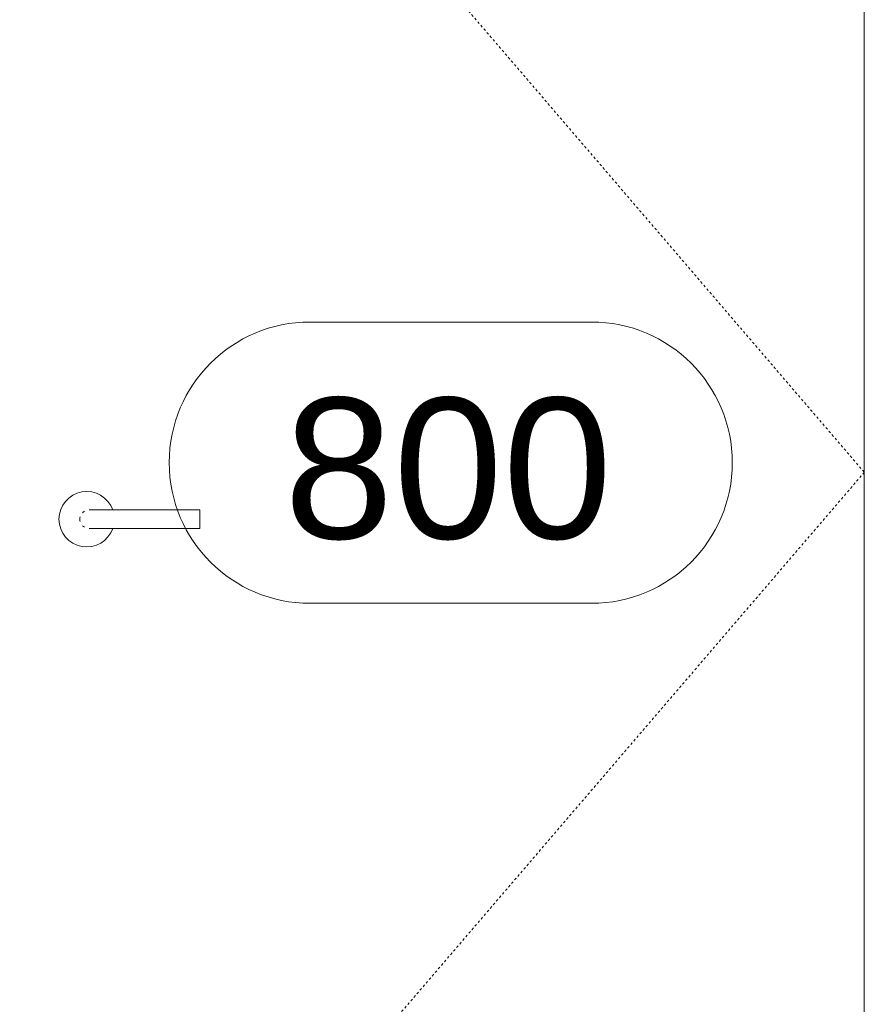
# Model space of a CAD drawing. Header units: inches. Extents: x -2835 to 447, y -63 to 390.
# Tile 51 of 92: x -1449 to -1413, y 19 to 61. Entities that reach past the tile are written whole.
import ezdxf

# ---------------------------------------------------------------- set-up
doc = ezdxf.new("R2010")
doc.units = ezdxf.units.IN
doc.header["$MEASUREMENT"] = 0
doc.linetypes.add('Dash 1_16_', pattern=[0.125, 0.0625, -0.0625])
for name, color, linetype, lineweight in [('A-DOOR', 31, 'Continuous', 18), ('A-DOOR-FRAM', 31, 'Continuous', 9), ('A-DOOR-IDEN', 31, 'Continuous', 9)]:
    doc.layers.add(name, color=color, linetype=linetype, lineweight=lineweight)
doc.styles.add('Arial_1', font='arial.ttf', dxfattribs={"height": 0.09375})

# ---------------------------------------------------------------- blocks, each defined once
blk = doc.blocks.new('Door-Passage-Single-Flush - 36_ x 84_-580594-BUILDING LONGITUDINAL SECTION')
at = {"layer": 'A-DOOR', "linetype": 'Dash 1_16_', "lineweight": 9}
for p, q in [((-2883.093, 84), (-2847.093, 42)), ((-2847.093, 42), (-2883.093, 0))]:
    blk.add_line(p, q, dxfattribs=at)
at = {"layer": 'A-DOOR', "lineweight": 9}
for p, q in [((-2847.093, 0), (-2847.093, 84)), ((-2875.415, 40.394), (-2879.549, 40.394)), ((-2875.415, 40.394), (-2875.415, 40)), ((-2875.415, 40), (-2875.415, 39.606)), ((-2879.549, 39.606), (-2875.415, 39.606))]:
    blk.add_line(p, q, dxfattribs=at)
at = {"layer": 'A-DOOR', "lineweight": 9, "flags": 128}
for points in [[(-2879.549, 40.394), (-2879.573, 40.394), (-2879.596, 40.394), (-2879.62, 40.394), (-2879.643, 40.394), (-2879.666, 40.394), (-2879.689, 40.394), (-2879.712, 40.394), (-2879.735, 40.394), (-2879.757, 40.394), (-2879.779, 40.394), (-2879.8, 40.394), (-2879.822, 40.394), (-2879.842, 40.394), (-2879.863, 40.394), (-2879.882, 40.394), (-2879.902, 40.394), (-2879.92, 40.394), (-2879.938, 40.394), (-2879.956, 40.394), (-2879.973, 40.394), (-2879.989, 40.394), (-2880.004, 40.394), (-2880.019, 40.394), (-2880.033, 40.394), (-2880.046, 40.394), (-2880.058, 40.394), (-2880.07, 40.394), (-2880.08, 40.394), (-2880.09, 40.394), (-2880.099, 40.394), (-2880.107, 40.394), (-2880.115, 40.394), (-2880.121, 40.394), (-2880.126, 40.394), (-2880.131, 40.394), (-2880.134, 40.394), (-2880.137, 40.394), (-2880.139, 40.394), (-2880.139, 40.394)], [(-2880.139, 39.606), (-2880.139, 39.606), (-2880.138, 39.606), (-2880.135, 39.606), (-2880.132, 39.606), (-2880.128, 39.606), (-2880.123, 39.606), (-2880.116, 39.606), (-2880.11, 39.606), (-2880.102, 39.606), (-2880.093, 39.606), (-2880.083, 39.606), (-2880.073, 39.606), (-2880.061, 39.606), (-2880.049, 39.606), (-2880.036, 39.606), (-2880.023, 39.606), (-2880.008, 39.606), (-2879.993, 39.606), (-2879.977, 39.606), (-2879.96, 39.606), (-2879.943, 39.606), (-2879.925, 39.606), (-2879.907, 39.606), (-2879.888, 39.606), (-2879.868, 39.606), (-2879.848, 39.606), (-2879.827, 39.606), (-2879.806, 39.606), (-2879.785, 39.606), (-2879.763, 39.606), (-2879.741, 39.606), (-2879.718, 39.606), (-2879.695, 39.606), (-2879.672, 39.606), (-2879.649, 39.606), (-2879.626, 39.606), (-2879.602, 39.606), (-2879.579, 39.606), (-2879.555, 39.606), (-2879.549, 39.606)]]:
    blk.add_lwpolyline(points, dxfattribs=at)
at = {"layer": 'A-DOOR', "lineweight": 9}
for centre, radius, start, end in [((-2880.238, 40), 1.181, 19.6343, 180), ((-2880.139, 40), 0.394, 120, 135), ((-2880.238, 40), 1.181, 180, 340.4367), ((-2880.139, 40), 0.394, 165, 180), ((-2880.139, 40), 0.394, 180, 195), ((-2880.139, 40), 0.394, 225, 240)]:
    blk.add_arc(centre, radius, start, end, dxfattribs=at)
at = {"layer": 'A-DOOR-FRAM', "lineweight": 9}
blk.add_line((-2847.093, 0), (-2847.093, 84), dxfattribs=at)
blk = doc.blocks.new('Door Tag - Door Tag-4658-BUILDING LONGITUDINAL SECTION')
at = {"layer": 'A-DOOR-IDEN'}
for p, q in [((-2870.718, 48.412), (-2858.718, 48.412)), ((-2870.718, 36.412), (-2858.718, 36.412))]:
    blk.add_line(p, q, dxfattribs=at)
for centre, start, end in [((-2870.718, 42.412), 90, 270), ((-2858.718, 42.412), 270, 90)]:
    blk.add_arc(centre, 6, start, end, dxfattribs=at)

msp = doc.modelspace()

# ---------------------------------------------------------------- block references
at = {"layer": 'A-DOOR'}
msp.add_blockref('Door-Passage-Single-Flush - 36_ x 84_-580594-BUILDING LONGITUDINAL SECTION', (1434.493, 0), dxfattribs=at)
at = {"layer": 'A-DOOR-IDEN'}
msp.add_blockref('Door Tag - Door Tag-4658-BUILDING LONGITUDINAL SECTION', (1434.493, 0), dxfattribs=at)

# ---------------------------------------------------------------- texts
at = {"layer": 'A-DOOR-IDEN', "insert": (-1437.332, 45.174), "char_height": 6, "width": 16.968, "attachment_point": 1, "style": 'Arial_1'}
msp.add_mtext('800', dxfattribs=at)

doc.saveas('drawing.dxf')
